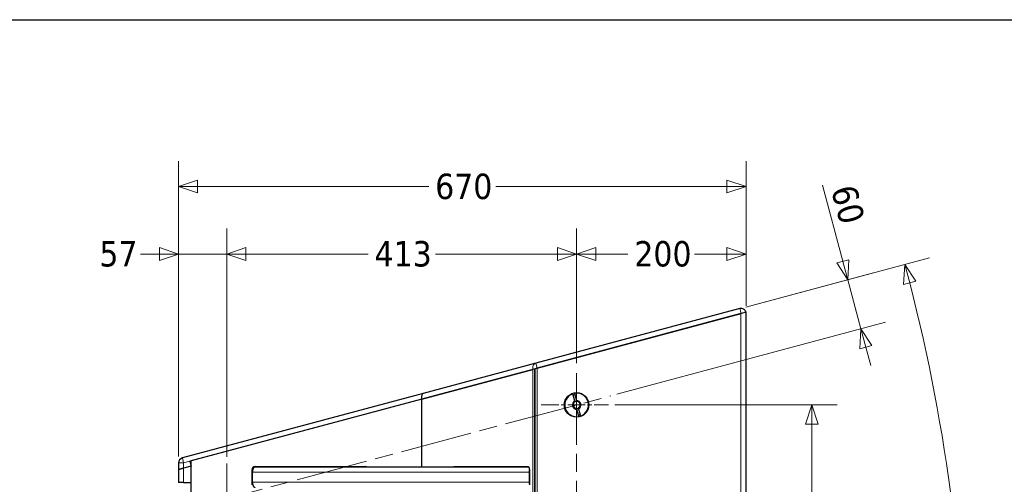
# Model space of a CAD drawing. Header units: millimetres. Extents: x 90 to 4365, y 90 to 3088.
# Tile 39 of 41: x 2120 to 3282, y 2511 to 3060. Entities that reach past the tile are written whole.
import ezdxf

# ---------------------------------------------------------------- set-up
doc = ezdxf.new("R2010")
doc.units = ezdxf.units.MM
doc.header["$LTSCALE"] = 15
doc.linetypes.add('CHAIN', pattern=[0.3543, 0.2362, -0.0295, 0.0591, -0.0295])
doc.linetypes.add('LONG_DASH_DOTTED', pattern=[0.3001, 0.2362, -0.0295, 0.0049, -0.0295])
doc.layers.add('Border (ISO)', color=7, linetype='Continuous', lineweight=25)
doc.layers.add('Visibile (ISO)', color=7, linetype='Continuous', lineweight=25)
for name, color, linetype, lineweight, true_color in [('Centro (ISO)', 7, 'Continuous', 15, 0x0080bf), ("Linea d'asse (ISO)", 7, 'LONG_DASH_DOTTED', 15, 0xff0080), ('Quota (ISO)', 7, 'Continuous', 15, 0x008000), ('Visibile sottile (ISO)', 9, 'Continuous', 18, 0x808080)]:
    doc.layers.add(name, color=color, linetype=linetype, lineweight=lineweight, true_color=true_color)
doc.styles.add('Testo nota (ISO)', font='tahoma.ttf')
doc.dimstyles.new('Default (ISO)', dxfattribs={"dimscale": 15, "dimtxt": 2, "dimasz": 1.5, "dimexe": 2, "dimexo": 0.5, "dimgap": 0.5, "dimtad": 1, "dimtoh": 1, "dimrnd": 1e-08, "dimtxsty": 'Testo nota (ISO)', "dimblk": 'Filled-1', "dimcen": 0.09, "dimdle": 10, "dimclrd": 256, "dimclre": 256, "dimclrt": 256, "dimazin": 2, "dimtfac": 0.75, "dimtmove": 0, "dimatfit": 3, "dimfxl": 0, "dimtolj": 1, "dimtzin": 0, "dimlwd": -1, "dimlwe": -1, "dimarcsym": 0})

# ---------------------------------------------------------------- blocks, each defined once
blk = doc.blocks.new('Bordi Bordo di default')
at = {"layer": 'Border (ISO)', "flags": 128}
blk.add_lwpolyline([(6, 6), (6, 204), (291, 204), (291, 6), (6, 6)], dxfattribs=at)
blk = doc.blocks.new('Filled-1')
at = {"color": 0}
for p, q in [((0, 0), (-1, 0.333)), ((-1, 0.333), (-1, -0.333)), ((-1, 0), (0, 0)), ((-1, -0.333), (0, 0))]:
    blk.add_line(p, q, dxfattribs=at)
at = {"color": 0, "flags": 128}
blk.add_lwpolyline([(-1, -0.333), (0, 0), (-1, 0.333), (-1, -0.333)], dxfattribs=at)
at = {"color": 0}
blk.add_solid([(-1, -0.333), (0, 0), (-1, 0.333), (-1, -0.333)], dxfattribs=at)
blk = doc.blocks.new('*D12')
at = {"layer": 'Defpoints', "color": 0, "transparency": 16777216}
for p in [(2307.2, 2783.3), (2307.2, 2536.6), (2364.2, 2536.1)]:
    blk.add_point(p, dxfattribs=at)
at = {"layer": 'Quota (ISO)', "transparency": 16777216}
for p, q in [((2307.2, 2544.1), (2307.2, 2813.3)), ((2364.2, 2543.6), (2364.2, 2813.3)), ((2284.7, 2783.3), (2262.2, 2783.3)), ((2364.2, 2783.3), (2307.2, 2783.3)), ((2386.7, 2783.3), (2409.2, 2783.3))]:
    blk.add_line(p, q, dxfattribs=at)
at = {"layer": 'Quota (ISO)', "transparency": 16777216, "xscale": 22.5, "yscale": 22.5, "zscale": 22.5}
blk.add_blockref('Filled-1', (2307.2, 2783.3), dxfattribs=at)
at = {"layer": 'Quota (ISO)', "transparency": 16777216, "xscale": 22.5, "yscale": 22.5, "zscale": 22.5, "rotation": 180}
blk.add_blockref('Filled-1', (2364.2, 2783.3), dxfattribs=at)
at = {"layer": 'Quota (ISO)', "transparency": 16777216, "insert": (2213.6, 2783.3), "char_height": 30, "attachment_point": 4, "style": 'Testo nota (ISO)'}
blk.add_mtext('\\A1;57', dxfattribs=at)
blk = doc.blocks.new('*D13')
at = {"layer": 'Defpoints', "color": 0, "transparency": 16777216}
for p in [(2777.2, 2783.3), (2777.2, 2646.7), (2364.2, 2536.1)]:
    blk.add_point(p, dxfattribs=at)
at = {"layer": 'Quota (ISO)', "transparency": 16777216}
for p, q in [((2364.2, 2543.6), (2364.2, 2813.3)), ((2777.2, 2654.2), (2777.2, 2813.3)), ((2386.7, 2783.3), (2531, 2783.3)), ((2754.7, 2783.3), (2610.4, 2783.3))]:
    blk.add_line(p, q, dxfattribs=at)
at = {"layer": 'Quota (ISO)', "transparency": 16777216, "xscale": 22.5, "yscale": 22.5, "zscale": 22.5, "rotation": 180}
blk.add_blockref('Filled-1', (2364.2, 2783.3), dxfattribs=at)
at = {"layer": 'Quota (ISO)', "transparency": 16777216, "xscale": 22.5, "yscale": 22.5, "zscale": 22.5}
blk.add_blockref('Filled-1', (2777.2, 2783.3), dxfattribs=at)
at = {"layer": 'Quota (ISO)', "transparency": 16777216, "insert": (2538.5, 2783.3), "char_height": 30, "attachment_point": 4, "style": 'Testo nota (ISO)'}
blk.add_mtext('\\A1;413', dxfattribs=at)
blk = doc.blocks.new('*D14')
at = {"layer": 'Defpoints', "color": 0, "transparency": 16777216}
for p in [(2977.2, 2783.3), (2977.2, 2714.5), (2777.2, 2646.7)]:
    blk.add_point(p, dxfattribs=at)
at = {"layer": 'Quota (ISO)', "transparency": 16777216}
for p, q in [((2777.2, 2654.2), (2777.2, 2813.3)), ((2977.2, 2722), (2977.2, 2813.3)), ((2799.7, 2783.3), (2837.8, 2783.3)), ((2954.7, 2783.3), (2916.5, 2783.3))]:
    blk.add_line(p, q, dxfattribs=at)
at = {"layer": 'Quota (ISO)', "transparency": 16777216, "xscale": 22.5, "yscale": 22.5, "zscale": 22.5, "rotation": 180}
blk.add_blockref('Filled-1', (2777.2, 2783.3), dxfattribs=at)
at = {"layer": 'Quota (ISO)', "transparency": 16777216, "xscale": 22.5, "yscale": 22.5, "zscale": 22.5}
blk.add_blockref('Filled-1', (2977.2, 2783.3), dxfattribs=at)
at = {"layer": 'Quota (ISO)', "transparency": 16777216, "insert": (2845.3, 2783.3), "char_height": 30, "attachment_point": 4, "style": 'Testo nota (ISO)'}
blk.add_mtext('\\A1;200', dxfattribs=at)
blk = doc.blocks.new('*D15')
at = {"layer": 'Defpoints', "color": 0, "transparency": 16777216}
for p in [(2969.8, 2718.8), (1107.4, 2219.7), (3229.3, 2034.1), (2969.8, 1720.7)]:
    blk.add_point(p, dxfattribs=at)
at = {"layer": 'Quota (ISO)', "transparency": 16777216}
for p, q in [((2977.1, 2720.7), (3193.8, 2778.8)), ((2977.1, 1718.8), (3193.8, 1660.7))]:
    blk.add_line(p, q, dxfattribs=at)
blk.add_arc((1107.4, 2219.7), 2130, 345.6052, 14.3948, dxfattribs=at)
at = {"layer": 'Quota (ISO)', "transparency": 16777216, "xscale": 22.5, "yscale": 22.5, "zscale": 22.5}
for p, rotation in [((3164.8, 2771), 104.6973800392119), ((3164.8, 1668.5), 255.3026199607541)]:
    blk.add_blockref('Filled-1', p, dxfattribs=dict(at, rotation=rotation))
at = {"layer": 'Quota (ISO)', "transparency": 16777216, "insert": (3214.3, 2189.5), "char_height": 30, "attachment_point": 4, "rotation": 90, "style": 'Testo nota (ISO)'}
blk.add_mtext('\\A1;30°', dxfattribs=at)
blk = doc.blocks.new('*D19')
at = {"layer": 'Defpoints', "color": 0, "transparency": 16777216}
for p in [(2969.8, 2718.8), (3112.8, 2695), (2817.4, 2615.8)]:
    blk.add_point(p, dxfattribs=at)
at = {"layer": 'Quota (ISO)', "transparency": 16777216}
for p, q in [((3091.5, 2774.7), (3067.4, 2864.7)), ((2977.1, 2720.7), (3126.3, 2760.7)), ((3112.8, 2695), (3097.3, 2752.9)), ((2824.7, 2617.8), (3141.8, 2702.7)), ((3118.7, 2673.3), (3124.5, 2651.5))]:
    blk.add_line(p, q, dxfattribs=at)
at = {"layer": 'Quota (ISO)', "transparency": 16777216, "xscale": 22.5, "yscale": 22.5, "zscale": 22.5}
for p, rotation in [((3097.3, 2752.9), 284.9999999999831), ((3112.8, 2695), 104.999999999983)]:
    blk.add_blockref('Filled-1', p, dxfattribs=dict(at, rotation=rotation))
at = {"layer": 'Quota (ISO)', "transparency": 16777216, "insert": (3091.6, 2863.5), "char_height": 30, "attachment_point": 4, "rotation": 285, "style": 'Testo nota (ISO)'}
blk.add_mtext('\\A1;60', dxfattribs=at)
blk = doc.blocks.new('*D22')
at = {"layer": 'Defpoints', "color": 0, "transparency": 16777216}
for p in [(2977.2, 2862.9), (2977.2, 2714.5), (2307.2, 2536.6)]:
    blk.add_point(p, dxfattribs=at)
at = {"layer": 'Quota (ISO)', "transparency": 16777216}
for p, q in [((2307.2, 2544.1), (2307.2, 2892.9)), ((2977.2, 2722), (2977.2, 2892.9)), ((2329.7, 2862.9), (2602.6, 2862.9)), ((2954.7, 2862.9), (2681.8, 2862.9))]:
    blk.add_line(p, q, dxfattribs=at)
at = {"layer": 'Quota (ISO)', "transparency": 16777216, "xscale": 22.5, "yscale": 22.5, "zscale": 22.5, "rotation": 180}
blk.add_blockref('Filled-1', (2307.2, 2862.9), dxfattribs=at)
at = {"layer": 'Quota (ISO)', "transparency": 16777216, "xscale": 22.5, "yscale": 22.5, "zscale": 22.5}
blk.add_blockref('Filled-1', (2977.2, 2862.9), dxfattribs=at)
at = {"layer": 'Quota (ISO)', "transparency": 16777216, "insert": (2610.1, 2862.9), "char_height": 30, "attachment_point": 4, "style": 'Testo nota (ISO)'}
blk.add_mtext('\\A1;670', dxfattribs=at)
blk = doc.blocks.new('*D26')
at = {"layer": 'Defpoints', "color": 0, "transparency": 16777216}
for p in [(2814.7, 2605), (2818.9, 1834.5), (3054.9, 1834.5)]:
    blk.add_point(p, dxfattribs=at)
at = {"layer": 'Quota (ISO)', "transparency": 16777216}
for p, q in [((2822.2, 2605), (3084.9, 2605)), ((3054.9, 2582.5), (3054.9, 2282.9)), ((3054.9, 1857), (3054.9, 2168.6)), ((2826.4, 1834.5), (3084.9, 1834.5))]:
    blk.add_line(p, q, dxfattribs=at)
at = {"layer": 'Quota (ISO)', "transparency": 16777216, "xscale": 22.5, "yscale": 22.5, "zscale": 22.5}
for p, rotation in [((3054.9, 2605), 90), ((3054.9, 1834.5), 270)]:
    blk.add_blockref('Filled-1', p, dxfattribs=dict(at, rotation=rotation))
at = {"layer": 'Quota (ISO)', "transparency": 16777216, "insert": (3054.9, 2176.1), "char_height": 30, "attachment_point": 4, "rotation": 90, "style": 'Testo nota (ISO)'}
blk.add_mtext('\\A1;770,6', dxfattribs=at)

msp = doc.modelspace()

# ---------------------------------------------------------------- linework, layer by layer
at = {"layer": 'Centro (ISO)', "linetype": 'CHAIN', "ltscale": 5.866186}
msp.add_line((2735.481, 2605.042), (2814.669, 2605.042), dxfattribs=at)
at = {"layer": "Linea d'asse (ISO)", "linetype": 'CHAIN', "ltscale": 23.990969}
for p, q in [((2777.169, 1792.766), (2777.169, 2646.73)), ((2323.901, 2483.589), (2817.436, 2615.831)), ((2364.169, 2536.067), (2364.169, 1902.617))]:
    msp.add_line(p, q, dxfattribs=at)
at = {"layer": 'Visibile (ISO)'}
for p, q in [((2969.82, 2718.779), (2728.904, 2654.226)), ((2730.457, 2648.43), (2971.373, 2712.983)), ((2971.169, 2712.929), (2730.633, 2648.477)), ((2977.169, 2714.536), (2971.373, 2712.983)), ((2977.169, 1724.96), (2977.169, 2714.536)), ((2728.904, 2654.226), (2596.113, 2618.644)), ((2594.378, 2611.968), (2725.482, 2647.097)), ((2725.437, 2647.085), (2594.378, 2611.968)), ((2730.457, 2648.43), (2725.482, 2647.097)), ((2727.633, 2647.673), (2727.633, 1791.823)), ((2727.633, 1791.823), (2727.633, 2647.673)), ((2596.113, 2618.644), (2311.616, 2542.414)), ((2774.935, 2609.515), (2772.589, 2618.271)), ((2774.52, 2618.789), (2776.867, 2610.032)), ((2594.378, 2611.968), (2320.616, 2538.613)), ((2594.378, 2611.968), (2322.169, 2539.03)), ((2594.378, 2531.748), (2594.378, 2611.968)), ((2594.378, 2531.748), (2594.378, 2611.968)), ((2779.817, 2591.294), (2777.471, 2600.051)), ((2779.403, 2600.568), (2781.749, 2591.812)), ((2307.169, 2536.618), (2307.169, 2528.799)), ((2320.616, 2538.613), (2322.169, 2532.818)), ((2322.169, 1900.466), (2322.169, 2539.03)), ((2313.169, 2530.406), (2307.169, 2528.799)), ((2307.169, 2528.799), (2313.169, 2530.406)), ((2307.169, 2528.799), (2307.169, 2513.27)), ((2322.169, 2532.818), (2313.169, 2530.406)), ((2322.169, 2532.818), (2313.169, 2530.406)), ((2322.169, 2513.27), (2322.169, 2532.818)), ((2393.878, 2510.848), (2393.878, 2528.648)), ((2394.378, 2513.748), (2394.378, 2525.748)), ((2720.76, 2531.748), (2397.392, 2531.748)), ((2397.478, 2532.248), (2528.303, 2532.248)), ((2632.55, 2532.248), (2719.845, 2532.248)), ((2721.395, 2513.748), (2721.395, 2525.748)), ((2721.645, 2528.648), (2721.645, 2510.848)), ((2313.169, 2513.27), (2307.169, 2513.27)), ((2313.169, 2513.27), (2322.169, 2513.27))]:
    msp.add_line(p, q, dxfattribs=at)
msp.add_circle((2777.169, 2605.042), 14.5, dxfattribs=at)
for centre, radius, start, end in [((2971.373, 2712.983), 6, 15, 105), ((2777.169, 2605.042), 14, 109.096044, 280.903956), ((2777.169, 2605.042), 12, 100.219808, 109.780192), ((2777.169, 2605.042), 14, 289.096044, 100.903956), ((2777.169, 2605.042), 5, 116.536959, 273.463041), ((2777.169, 2605.042), 4.188, 118.814396, 271.185604), ((2777.169, 2605.042), 4.188, 91.185604, 118.814396), ((2777.169, 2605.042), 5, 296.536959, 93.463041), ((2777.169, 2605.042), 4.188, 298.814396, 91.185604), ((2777.169, 2605.042), 4.188, 271.185604, 298.814396), ((2777.169, 2605.042), 12, 280.219808, 289.780192), ((2313.169, 2536.618), 6, 105, 180), ((2397.478, 2528.648), 3.6, 90, 180), ((2528.303, 2528.648), 3.6, 59.441568, 90)]:
    msp.add_arc(centre, radius, start, end, dxfattribs=at)
for centre, major_axis, ratio, start_param, end_param in [((2597.666, 2612.849), (1.553, -5.796), 0.56730044, 3.14159265, 4.71238898), ((2632.55, 2528.648), (0, 3.6), 0.5, 0, 0.53334525), ((2637.746, 2528.648), (0, 3.6), 0.5, 0, 0.53334525), ((2719.845, 2528.648), (0, 3.6), 0.5, 4.71238898, 6.28318531)]:
    msp.add_ellipse(centre, major_axis=major_axis, ratio=ratio, start_param=start_param, end_param=end_param, dxfattribs=at)
for points, weights in [([(2775.15, 2608.711), (2775.052, 2609.077), (2774.935, 2609.515)], [1, 1.00412650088, 1]), ([(2776.867, 2610.032), (2776.984, 2609.595), (2777.082, 2609.229)], [1, 1.00412650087, 1]), ([(2777.471, 2600.051), (2777.354, 2600.488), (2777.255, 2600.854)], [1, 1.00412650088, 1]), ([(2779.187, 2601.372), (2779.285, 2601.006), (2779.403, 2600.568)], [1, 1.00412650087, 1])]:
    msp.add_rational_spline(points, weights, degree=2, dxfattribs=at)
for points, knots in [([(2397.392, 2531.748), (2397.206, 2531.748), (2397.002, 2531.711), (2396.604, 2531.553), (2396.409, 2531.432), (2396.065, 2531.148), (2395.885, 2530.959), (2395.547, 2530.51), (2395.391, 2530.249), (2395.128, 2529.725), (2394.997, 2529.413), (2394.772, 2528.742), (2394.678, 2528.382), (2394.536, 2527.699), (2394.475, 2527.312), (2394.397, 2526.521), (2394.378, 2526.118), (2394.378, 2525.748)], [0.890620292, 0.890620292, 0.890620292, 0.890620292, 1.002370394, 1.002370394, 1.114120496, 1.114120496, 1.225609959, 1.225609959, 1.337099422, 1.337099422, 1.44827099, 1.44827099, 1.559442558, 1.559442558, 1.670350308, 1.670350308, 1.781258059, 1.781258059, 1.781258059, 1.781258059]), ([(2721.395, 2525.748), (2721.395, 2526.115), (2721.414, 2526.516), (2721.493, 2527.3), (2721.554, 2527.683), (2721.632, 2528.052), (2721.638, 2528.083), (2721.645, 2528.114)], [1.801782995, 1.801782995, 1.801782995, 1.801782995, 1.911882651, 1.911882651, 2.021982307, 2.021982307, 2.032012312, 2.032012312, 2.032012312, 2.032012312]), ([(2394.378, 2513.748), (2394.378, 2513.378), (2394.397, 2512.975), (2394.475, 2512.184), (2394.536, 2511.797), (2394.678, 2511.113), (2394.772, 2510.754), (2394.997, 2510.082), (2395.128, 2509.771), (2395.391, 2509.247), (2395.547, 2508.986), (2395.885, 2508.537), (2396.065, 2508.348), (2396.409, 2508.064), (2396.604, 2507.943), (2397.002, 2507.785), (2397.206, 2507.748), (2397.392, 2507.748)], [1.781258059, 1.781258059, 1.781258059, 1.781258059, 1.89216581, 1.89216581, 2.00307356, 2.00307356, 2.114245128, 2.114245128, 2.225416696, 2.225416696, 2.336906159, 2.336906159, 2.448395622, 2.448395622, 2.560145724, 2.560145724, 2.671895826, 2.671895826, 2.671895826, 2.671895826]), ([(2721.645, 2511.381), (2721.638, 2511.412), (2721.632, 2511.443), (2721.554, 2511.813), (2721.493, 2512.196), (2721.414, 2512.98), (2721.395, 2513.381), (2721.395, 2513.748)], [1.571553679, 1.571553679, 1.571553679, 1.571553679, 1.581583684, 1.581583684, 1.69168334, 1.69168334, 1.801782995, 1.801782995, 1.801782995, 1.801782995])]:
    msp.add_open_spline(points, degree=3, knots=knots, dxfattribs=at)
at = {"layer": 'Visibile sottile (ISO)'}
for p, q in [((2969.82, 2718.779), (2971.373, 2712.983)), ((2971.169, 1726.567), (2971.169, 2712.929)), ((2730.457, 2648.43), (2728.904, 2654.226)), ((2725.437, 1792.411), (2725.437, 2647.085)), ((2730.633, 1791.019), (2730.633, 2648.477)), ((2313.169, 2536.618), (2307.169, 2536.618)), ((2313.169, 2536.618), (2311.616, 2542.414)), ((2313.169, 2536.618), (2320.616, 2538.613)), ((2313.169, 2530.406), (2313.169, 2536.618)), ((2313.169, 2513.27), (2313.169, 2530.406)), ((2394.378, 2525.748), (2721.395, 2525.748)), ((2721.395, 2513.748), (2394.378, 2513.748))]:
    msp.add_line(p, q, dxfattribs=at)
msp.add_ellipse((2730.457, 2648.43), major_axis=(-1.553, 5.796), ratio=0.85835626, start_param=0, end_param=1.57079633, dxfattribs=at)

# ---------------------------------------------------------------- block references
at = {"xscale": 15, "yscale": 15, "zscale": 15}
msp.add_blockref('Bordi Bordo di default', (0, 0), dxfattribs=at)

# ---------------------------------------------------------------- dimensions: what is measured, and where the dimension line sits
at = {"layer": 'Quota (ISO)'}
for base, p1, p2, angle, override, picture, middle in [((2977.169, 2862.878), (2307.169, 2536.618), (2977.169, 2714.536), 180, {"dimgap": 0.5, "dimtad": 0, "dimtoh": 0, "dimdec": 2, "dimtol": 0, "dimlim": 0, "dimtp": 0, "dimtm": 0, "dimtdec": 2, "dimtofl": 0, "dimatfit": 1}, '*D22', (2642.169, 2862.878)), ((3112.842, 2694.985), (2969.82, 2718.779), (2817.436, 2615.831), 285, {"dimgap": 0.5, "dimtoh": 0, "dimdec": 2, "dimtol": 0, "dimlim": 0, "dimtp": 0, "dimtm": 0, "dimtdec": 2, "dimtofl": 1, "dimatfit": 1}, '*D19', (3074.695, 2837.349)), ((2307.169, 2783.337), (2364.169, 2536.067), (2307.169, 2536.618), 180, {"dimgap": 0.5, "dimtad": 0, "dimtoh": 0, "dimdec": 2, "dimtol": 0, "dimlim": 0, "dimtp": 0, "dimtm": 0, "dimtdec": 2, "dimtofl": 1, "dimatfit": 1}, '*D12', (2234.138, 2783.337)), ((2777.169, 2783.337), (2364.169, 2536.067), (2777.169, 2646.73), 180, {"dimgap": 0.5, "dimtad": 0, "dimtoh": 0, "dimdec": 2, "dimtol": 0, "dimlim": 0, "dimtp": 0, "dimtm": 0, "dimtdec": 2, "dimtofl": 0, "dimatfit": 1}, '*D13', (2570.669, 2783.337)), ((3054.865, 1834.454), (2814.669, 2605.042), (2818.857, 1834.454), 270, {"dimgap": 0.5, "dimtad": 0, "dimtoh": 0, "dimdec": 1, "dimtol": 0, "dimlim": 0, "dimtp": 0, "dimtm": 0, "dimtdec": 1, "dimtofl": 0, "dimatfit": 1}, '*D26', (3054.865, 2225.768))]:
    dim = msp.add_linear_dim(base=base, p1=p1, p2=p2, angle=angle, dimstyle='Default (ISO)', override=override, dxfattribs=at)
    dim.commit()
    dim.dimension.update_dxf_attribs({"geometry": picture, "text_midpoint": middle, "dimtype": 160})
dim = msp.add_linear_dim(base=(2977.169, 2783.337), p1=(2777.169, 2646.73), p2=(2977.169, 2714.536), dimstyle='Default (ISO)', override={"dimgap": 0.5, "dimtad": 0, "dimtoh": 0, "dimdec": 2, "dimtol": 0, "dimlim": 0, "dimtp": 0, "dimtm": 0, "dimtdec": 2, "dimtofl": 0, "dimatfit": 1}, dxfattribs=at)
dim.commit()
dim.dimension.update_dxf_attribs({"geometry": '*D14', "text_midpoint": (2877.169, 2783.337), "dimtype": 160})
dim = msp.add_angular_dim_3p(base=(3229.306, 2034.106), center=(1107.411, 2219.748), p1=(2969.82, 1720.717), p2=(2969.82, 2718.779), dimstyle='Default (ISO)', override={"dimgap": 0.5, "dimtoh": 0, "dimadec": 2, "dimtol": 0, "dimlim": 0, "dimtp": 0, "dimtm": 0, "dimtdec": 2}, dxfattribs=at)
dim.commit()
dim.dimension.update_dxf_attribs({"geometry": '*D15', "text_midpoint": (3237.411, 2219.748), "dimtype": 165})

doc.saveas('drawing.dxf')
